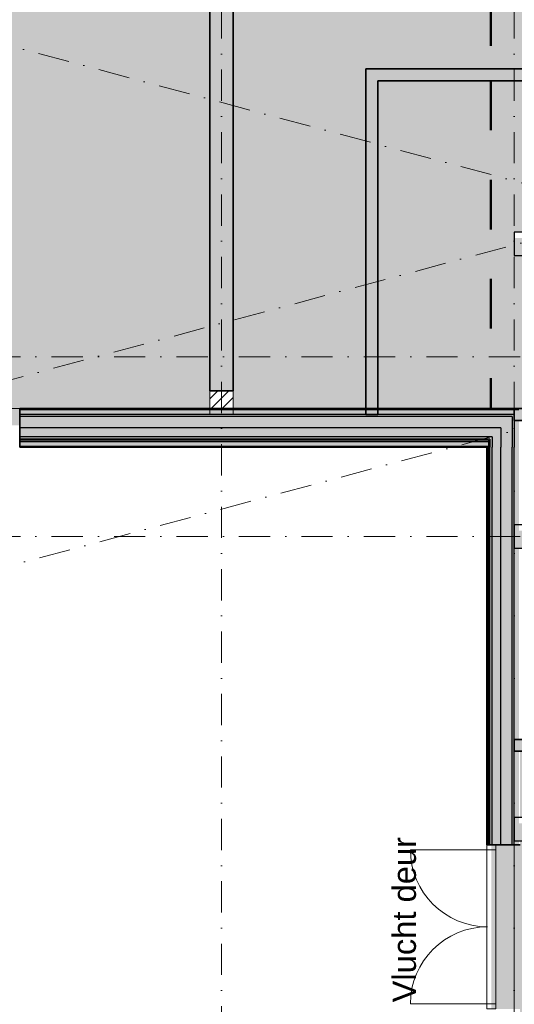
# Model space of a CAD drawing. Header units: millimetres. Extents: x 1557 to 319405, y -11609 to 73584.
# Tile 16 of 103: x 193051 to 199387, y 18792 to 31409. Entities that reach past the tile are written whole.
import ezdxf

# ---------------------------------------------------------------- set-up
doc = ezdxf.new("R2010")
doc.units = ezdxf.units.MM
doc.linetypes.add('Dash', pattern=[1270, 635, -635])
doc.linetypes.add('RR_Level', pattern=[800, 400, -200, 0, -200])
for name, color, linetype, lineweight in [('A-AREA-____-PATT', 32, 'Continuous', 9), ('A-DETL-____-OTLN', 90, 'Continuous', 13), ('A-DOOR-____-MCUT', 31, 'Continuous', 13), ('A-DOOR-____-OTLN', 31, 'Continuous', 18), ('A-FLOR-____-OTLN', 192, 'Continuous', 18), ('A-GLAZ-CWMG-MCUT', 51, 'Continuous', 13), ('A-GLAZ-CWMG-OTLN', 51, 'Continuous', 13), ('A-WALL-____-MCUT', 113, 'Continuous', 35), ('A-WALL-____-OTLN', 113, 'Continuous', 18), ('A-WALL-____-PATT', 111, 'Continuous', 35), ('G-____-____-TEXT', 231, 'Continuous', 9), ('S-COLS-____-MCUT', 52, 'Continuous', 25), ('S-COLS-____-OTLN', 52, 'Continuous', 18), ('S-GRID-____-OTLN', 1, 'Continuous', 9)]:
    doc.layers.add(name, color=color, linetype=linetype, lineweight=lineweight)
doc.styles.add('Arial_2', font='arial.ttf', dxfattribs={"height": 300})

# ---------------------------------------------------------------- blocks, each defined once
blk = doc.blocks.new('Doors_Dbl_Glass_No_Frame_2 - Glass_Door-706326-plot_V0 Copy 1')
at = {"layer": 'A-DOOR-____-MCUT', "color": 170, "lineweight": 9}
for p, q in [((-987, 50), (-987, 1037)), ((987, 50), (987, 1037))]:
    blk.add_line(p, q, dxfattribs=at)
at = {"layer": 'A-DOOR-____-OTLN', "color": 170, "lineweight": 9}
for centre, start, end in [((-987, 50), 0, 90), ((987, 50), 90, 180)]:
    blk.add_arc(centre, 987, start, end, dxfattribs=at)
blk = doc.blocks.new('Rectangular Mullion - 65 x 114mm-706325-plot_V0 Copy 1')
at = {"layer": 'A-GLAZ-CWMG-OTLN', "color": 170, "lineweight": 9}
for p, q in [((31941, 20772), (31941, 18798)), ((32055, 20772), (32055, 18798))]:
    blk.add_line(p, q, dxfattribs=at)
blk = doc.blocks.new('Rectangular Mullion - 65 x 114mm-706327-plot_V0 Copy 1')
at = {"layer": 'A-GLAZ-CWMG-MCUT', "color": 170, "lineweight": 9}
for p, q in [((-65, 57), (0, 57)), ((-65, -57), (-65, 57)), ((0, 57), (0, -57)), ((0, -57), (-65, -57))]:
    blk.add_line(p, q, dxfattribs=at)
blk = doc.blocks.new('Rectangular Mullion - 65 x 114mm-706328-plot_V0 Copy 1')
at = {"layer": 'A-GLAZ-CWMG-MCUT', "color": 170, "lineweight": 9}
for p, q in [((0, 57), (-65, 57)), ((-65, 57), (-65, -57)), ((0, -57), (0, 57)), ((-65, -57), (0, -57))]:
    blk.add_line(p, q, dxfattribs=at)
blk = doc.blocks.new('027_Gilde - ATC_FacadeModel_rvt-2-plot_V0 Copy 1')
at = {"layer": 'A-WALL-____-OTLN', "lineweight": 5}
for points in [[(25956, 26035), (32006, 26035), (32006, 26065), (25956, 26065)], [(31961, 25940), (31961, 26000), (25956, 26000), (25956, 25940), (31579, 25940)], [(32006, 20837), (32006, 26035), (31976, 26035), (31976, 20837)]]:
    blk.add_hatch(color=67, dxfattribs=at).paths.add_polyline_path(points)
at = {"layer": 'A-WALL-____-PATT', "lineweight": 5}
h = blk.add_hatch(color=67, dxfattribs=at)
h.paths.add_polyline_path([(31003, 26410), (32291, 26410), (32291, 26425), (30541, 26425), (30541, 26410)])
h.paths.add_polyline_path([(27549, 26410), (30391, 26410), (30391, 26425), (25956, 26425), (25956, 26410)])
for points in [[(32291, 26350), (32291, 26410), (30541, 26410), (30541, 26351), (30391, 26351), (30391, 26410), (25956, 26410), (25956, 26350), (32266, 26350)], [(31003, 26325), (32291, 26325), (32291, 26350), (25956, 26350), (25956, 26325), (30541, 26325)], [(32121, 26180), (32266, 26180), (32266, 26325), (25956, 26325), (25956, 26180), (31941, 26180)], [(32291, 20837), (32291, 26325), (32266, 26325), (32266, 20837)], [(31003, 26065), (32121, 26065), (32121, 26180), (25956, 26180), (25956, 26065), (29852, 26065)], [(32266, 20837), (32265, 26180), (32121, 26180), (32121, 20837)], [(31003, 26020), (31976, 26020), (31976, 26035), (25956, 26035), (25956, 26020), (30739, 26020)], [(31579, 26000), (31961, 26000), (31961, 26020), (25956, 26020), (25956, 26000), (31003, 26000)], [(31976, 20837), (31976, 26020), (31961, 26020), (31961, 20837)], [(32121, 20837), (32121, 26065), (32006, 26065), (32006, 20837)]]:
    blk.add_hatch(color=67, dxfattribs=at).paths.add_polyline_path(points)
h = blk.add_hatch(color=67, dxfattribs=at)
h.paths.add_polyline_path([(32291, 20837), (32351, 20837), (32351, 22037), (32291, 22037)])
h.paths.add_polyline_path([(32291, 22187), (32351, 22187), (32350, 26275), (32291, 26275), (32291, 25584)])
at = {"layer": 'A-WALL-____-PATT', "lineweight": 18}
for points in [[(25956, 25930), (31961, 25930), (31961, 25940), (25956, 25940)], [(31961, 20837), (31961, 25930), (31941, 25930), (31941, 20837)]]:
    blk.add_hatch(color=47, dxfattribs=at).paths.add_polyline_path(points)
at = {"layer": 'A-WALL-____-MCUT', "color": 50}
for p, q in [((32366, 26425), (25956, 26425)), ((25956, 26425), (25956, 25930)), ((25956, 25930), (31941, 25930)), ((31941, 25930), (31941, 20837)), ((31941, 20837), (32366, 20837))]:
    blk.add_line(p, q, dxfattribs=at)
at = {"layer": 'A-WALL-____-MCUT', "color": 130, "lineweight": 25}
for p, q in [((32351, 26410), (25956, 26410)), ((32291, 26350), (25956, 26350)), ((32266, 26325), (25956, 26325)), ((32266, 26325), (32266, 26180)), ((32291, 26350), (32291, 26325)), ((32291, 26325), (32291, 25930)), ((32121, 26180), (25956, 26180)), ((32121, 26180), (32121, 26065)), ((32266, 26180), (32266, 25930)), ((32006, 26065), (25956, 26065)), ((31976, 26035), (25956, 26035)), ((31961, 26020), (25956, 26020)), ((31961, 26000), (25956, 26000)), ((31961, 26020), (31961, 26000)), ((31961, 26000), (31961, 25940)), ((31976, 26035), (31976, 26020)), ((31976, 26020), (31976, 25930)), ((32006, 26065), (32006, 26035)), ((32006, 26035), (32006, 25930)), ((32121, 26065), (32121, 25930)), ((31961, 25940), (25956, 25940)), ((31961, 25930), (31941, 25930)), ((31961, 25940), (31961, 25930)), ((31961, 20837), (31961, 25930)), ((31976, 20837), (31976, 25930)), ((32006, 20837), (32006, 25930)), ((32121, 20837), (32121, 25930)), ((32266, 20837), (32266, 25930)), ((32291, 20837), (32291, 25930))]:
    blk.add_line(p, q, dxfattribs=at)
at = {"layer": 'A-WALL-____-OTLN', "color": 210}
blk.add_line((24956, 26425), (25956, 26425), dxfattribs=at)
at = {"layer": 'A-DOOR-____-OTLN', "color": 210, "lineweight": 18, "rotation": 90}
blk.add_blockref('Doors_Dbl_Glass_No_Frame_2 - Glass_Door-706326-plot_V0 Copy 1', (31998, 19785), dxfattribs=at)
at = {"layer": 'A-GLAZ-CWMG-OTLN', "color": 210, "lineweight": 18, "extrusion": (0, 0, -1), "rotation": 90}
blk.add_blockref('Rectangular Mullion - 65 x 114mm-706327-plot_V0 Copy 1', (-31998, 20837), dxfattribs=at)
at = {"layer": 'A-GLAZ-CWMG-OTLN', "color": 210, "lineweight": 18}
blk.add_blockref('Rectangular Mullion - 65 x 114mm-706325-plot_V0 Copy 1', (0, 0), dxfattribs=at)
at = {"layer": 'A-GLAZ-CWMG-OTLN', "color": 210, "lineweight": 18, "rotation": 270}
blk.add_blockref('Rectangular Mullion - 65 x 114mm-706328-plot_V0 Copy 1', (31998, 18733), dxfattribs=at)
blk = doc.blocks.new('NLRS_28_SC_LIB_kolom recht_generiek_ISR - kolom beton_ONTWERP-6193513-plot_V0 Copy 1')
at = {"layer": 'S-COLS-____-OTLN', "lineweight": 13}
blk.add_hatch(color=256, dxfattribs=at).paths.add_polyline_path([(150, -150), (150, 75), (-150, 75), (-150, -150), (75, -150)])
at = {"layer": 'S-COLS-____-MCUT'}
for p, q in [((150, 150), (-150, 150)), ((-150, 150), (-150, -150)), ((150, -150), (150, 150)), ((-150, -150), (150, -150))]:
    blk.add_line(p, q, dxfattribs=at)
blk = doc.blocks.new('NLRS_28_SC_LIB_kolom recht_generiek_ISR - kolom hout_Ontwerp-V153-plot_V0 Copy 1')
at = {"layer": 'S-COLS-____-OTLN', "lineweight": 9}
h = blk.add_hatch(dxfattribs=at)
h.set_pattern_fill('FP_105', color=256, style=0, pattern_type=2)
h.set_pattern_definition([(45, (-28541.48, -26501), (-70.71068, 70.71068), [])])
h.paths.add_polyline_path([(150, -76), (150, 150), (-150, 150), (-150, -76)])
at = {"layer": 'S-COLS-____-MCUT', "lineweight": 18}
for p, q in [((150, 150), (-150, 150)), ((-150, 150), (-150, -150)), ((150, -150), (150, 150)), ((-150, -150), (150, -150))]:
    blk.add_line(p, q, dxfattribs=at)

msp = doc.modelspace()

# ---------------------------------------------------------------- hatches: boundary and pattern name
at = {"layer": 'A-AREA-____-PATT', "transparency": 33554509}
for color, points in [(254, [(181831.7765, 26212.5), (182831.7765, 26212.5), (182831.7765, 26425), (183861.5898, 26425), (183861.5898, 26651), (184161.5898, 26651), (184161.5898, 26425), (186941.403, 26425), (186941.403, 26212.5), (187941.403, 26212.5), (187941.403, 26425), (191736.5119, 26425), (191736.5119, 26651), (192036.5119, 26651), (192036.5119, 26425), (192051.0294, 26425), (192051.0294, 26212.5), (193051.0294, 26212.5), (193051.0294, 26425), (195486.5119, 26425), (195486.5119, 36825), (195579.5119, 36825), (195579.5119, 36892), (195636.5119, 36892), (195636.5119, 38350), (195486.5119, 38350), (195486.5119, 38650), (195636.5119, 38650), (195636.5119, 39758), (195579.5119, 39758), (195579.5119, 39825), (195486.5119, 39825), (195486.5119, 50350), (195579.5119, 50350), (195579.5119, 50417), (195636.5119, 50417), (195636.5119, 53283), (195579.5119, 53283), (195579.5119, 53350), (195486.5119, 53350), (195486.5119, 61525), (195579.5119, 61525), (195579.5119, 61592), (195636.5119, 61592), (195636.5119, 64458), (195579.5119, 64458), (195579.5119, 64525), (195486.5119, 64525), (195486.5119, 68425), (192036.5119, 68425), (192036.5119, 68200), (191736.5119, 68200), (191736.5119, 68425), (189652.2162, 68425), (189652.2162, 68500), (185892.5898, 68500), (185892.5898, 68425), (184161.5898, 68425), (184161.5898, 68200), (183861.5898, 68200), (183861.5898, 68425), (182142.5898, 68425), (182142.5898, 68500), (178392.5898, 68500), (178392.5898, 68425), (176661.5898, 68425), (176661.5898, 68200), (176361.5898, 68200), (176361.5898, 68425), (173786.5119, 68425), (173786.5119, 68200), (173486.5119, 68200), (173486.5119, 64525), (173393.5119, 64525), (173393.5119, 64458), (173336.5119, 64458), (173336.5119, 63058.5), (173393.5119, 63058.5), (173393.5119, 62991.5), (173336.5119, 62991.5), (173336.5119, 61592), (173393.5119, 61592), (173393.5119, 61525), (173486.5119, 61525), (173486.5119, 53350), (173393.5119, 53350), (173393.5119, 53283), (173336.5119, 53283), (173336.5119, 51883.5), (173393.5119, 51883.5), (173393.5119, 51816.5), (173336.5119, 51816.5), (173336.5119, 50417), (173393.5119, 50417), (173393.5119, 50350), (173486.5119, 50350), (173486.5119, 39825), (173393.5119, 39825), (173393.5119, 39758), (173336.5119, 39758), (173336.5119, 38650), (173786.5119, 38650), (173786.5119, 38350), (173393.5119, 38350), (173393.5119, 38291.5), (173336.5119, 38291.5), (173336.5119, 36892), (173393.5119, 36892), (173393.5119, 36825), (173486.5119, 36825), (173486.5119, 36600), (173561.5119, 36600), (173561.5119, 28850), (173786.5119, 28850), (173786.5119, 28550), (173561.5119, 28550), (173561.5119, 26651), (173786.5119, 26651), (173786.5119, 26425), (176361.5898, 26425), (176361.5898, 26651), (176661.5898, 26651), (176661.5898, 26425), (176722.1501, 26425), (176722.1501, 26212.5), (177722.1501, 26212.5), (177722.1501, 26425), (181831.7765, 26425), (181831.7765, 26286.1844)]), (10, [(201552.495, 17361.7966), (204932.4495, 17361.7966), (204932.4495, 17403.7966), (204947.4495, 17403.7966), (204947.4495, 17453.7966), (204994.9495, 17453.7966), (204994.9495, 18403.7966), (204947.4495, 18403.7966), (204947.4495, 18453.7966), (204994.9495, 18453.7966), (204994.9495, 18682.7966), (204947.4495, 18682.7966), (204947.4495, 18732.7966), (205007.4495, 18732.7966), (205007.4495, 20836.7966), (204947.4495, 20836.7966), (204947.4495, 20886.7966), (204994.9495, 20886.7966), (204994.9495, 21403.7966), (204947.4495, 21403.7966), (204947.4495, 21453.7966), (204994.9495, 21453.7966), (204994.9495, 21986.7966), (204947.4495, 21986.7966), (204947.4495, 22036.7966), (204886.5119, 22036.7966), (204886.5119, 22111.7966), (203852.5119, 22111.7966), (203852.5119, 22036.7966), (199461.5119, 22036.7966), (199461.5119, 21186.7966), (199686.5119, 21186.7966), (199686.5119, 20886.7966), (199461.5119, 20886.7966), (199461.5119, 20836.7966), (199093.5119, 20836.7966), (199093.5119, 18732.7966), (199461.5119, 18732.7966), (199462.1962, 17586.7966), (199686.5119, 17586.7966), (199686.5119, 17361.7966), (201395.1436, 17361.7966)])]:
    msp.add_hatch(color=color, dxfattribs=at).paths.add_polyline_path(points)
h = msp.add_hatch(color=254, dxfattribs=at)
h.paths.add_polyline_path([(196701.3352, 26425), (197486.5119, 26425), (197486.5119, 30777.2785), (201699.5058, 30777.2785), (201699.5058, 30702.2785), (202733.5058, 30702.2785), (202733.5058, 30777.2785), (204986.5119, 30777.2785), (204986.5119, 31025.2785), (205061.5119, 31025.2785), (205061.5119, 32729.2785), (204986.5119, 32729.2785), (204986.5119, 32977.2785), (197486.5119, 32977.2785), (197486.5119, 35693.2785), (197561.5119, 35693.2785), (197561.5119, 36727.2785), (197486.5119, 36727.2785), (197486.5119, 36877.2785), (197561.5119, 36877.2785), (197561.5119, 37911.2785), (197486.5119, 37911.2785), (197486.5119, 40627.2785), (197561.5119, 40627.2785), (197561.5119, 41661.2785), (197486.5119, 41661.2785), (197486.5119, 44377.2785), (200636.5119, 44377.2785), (200636.5119, 44415.8934), (200711.5119, 44415.8934), (200711.5119, 46119.8934), (200636.5119, 46119.8934), (200636.5119, 46177.2785), (199536.5119, 46177.2785), (199536.5119, 45850), (199236.5119, 45850), (199236.5119, 46177.2785), (197486.5119, 46177.2785), (197486.5119, 49593.5), (197561.5119, 49593.5), (197561.5119, 50627.5), (197486.5119, 50627.5), (197486.5119, 50977.5), (197561.5119, 50977.5), (197561.5119, 52011.5), (197486.5119, 52011.5), (197486.5119, 55375), (200636.5119, 55375), (200636.5119, 55431.3255), (200711.5119, 55431.3255), (200711.5119, 57135.3255), (200636.5119, 57135.3255), (200636.5119, 57175), (197486.5119, 57175), (197486.5119, 59891), (197561.5119, 59891), (197561.5119, 60925), (197486.5119, 60925), (197486.5119, 63641), (197561.5119, 63641), (197561.5119, 64675), (197486.5119, 64675), (197486.5119, 64825), (197561.5119, 64825), (197561.5119, 65859), (197486.5119, 65859), (197486.5119, 68500), (195792.5119, 68500), (195791.0119, 68425), (195786.5119, 68425), (195786.5119, 64525), (195693.5119, 64525), (195693.5119, 64458), (195636.5119, 64458), (195636.5119, 61592), (195693.5119, 61592), (195693.5119, 61525), (195786.5119, 61525), (195786.5119, 53350), (195693.5119, 53350), (195693.5119, 53283), (195636.5119, 53283), (195636.5119, 50417), (195693.5119, 50417), (195693.5119, 50350), (195786.5119, 50350), (195786.5119, 39825), (195693.5119, 39825), (195693.5119, 39758), (195636.5119, 39758), (195636.5119, 38650), (195786.5119, 38650), (195786.5119, 38350), (195636.5119, 38350), (195636.5119, 36892), (195693.5119, 36892), (195693.5119, 36825), (195786.5119, 36825), (195786.5119, 26425)])
h.paths.add_polyline_path([(199686.5119, 32136.7966), (199386.5119, 32136.7966), (199386.5119, 32436.7966), (199686.5119, 32436.7966)])
h = msp.add_hatch(color=254, dxfattribs=at)
h.paths.add_polyline_path([(201552.495, 26425), (204986.5119, 26425), (204986.5119, 30627.2785), (202733.5058, 30627.2785), (202733.5058, 30702.2785), (201699.5058, 30702.2785), (201699.5058, 30627.2785), (197636.5119, 30627.2785), (197636.5119, 26425), (199880.6677, 26425)])
h.paths.add_polyline_path([(199386.5119, 28386.7966), (199386.5119, 28686.7966), (199686.5119, 28686.7966), (199686.5119, 28386.7966)])
at = {"layer": 'A-WALL-____-PATT', "lineweight": 18}
h = msp.add_hatch(color=47, dxfattribs=at)
h.paths.add_polyline_path([(195786.5119, 26651), (195786.5119, 36825), (195486.5119, 36825), (195486.5119, 26651)])
h.paths.add_polyline_path([(195786.5119, 39825), (195786.5119, 50350), (195486.5119, 50350), (195486.5119, 39825)])
h.paths.add_polyline_path([(195486.5119, 53350), (195786.5119, 53350), (195786.5119, 61525), (195486.5119, 61525), (195486.5119, 53855.0557)])
h.paths.add_polyline_path([(195786.5119, 64525), (195786.5119, 68200), (195486.5119, 68200), (195486.5119, 64525)])
for points in [[(197636.5119, 26351), (197636.5119, 30777.2785), (197486.5119, 30777.2785), (197486.5119, 26351)], [(199579.9665, 26275), (204986.5119, 26275), (204986.5119, 26425), (199386.5119, 26425), (199386.5119, 26275)]]:
    msp.add_hatch(color=47, dxfattribs=at).paths.add_polyline_path(points)
h = msp.add_hatch(color=47, dxfattribs=at)
h.paths.add_polyline_path([(206961.5119, 30627.2785), (206961.5119, 30777.2785), (206627.2954, 30777.2785), (206627.2954, 30627.2785), (206880.4552, 30627.2785)])
h.paths.add_polyline_path([(203855.3786, 30627.2785), (205593.2954, 30627.2785), (205593.2954, 30777.2785), (202733.5058, 30777.2785), (202733.5058, 30627.2785)])
h.paths.add_polyline_path([(201699.5058, 30627.2785), (201699.5058, 30777.2785), (197636.5119, 30777.2785), (197636.5119, 30627.2785), (199249.6114, 30627.2785)])
h = msp.add_hatch(color=47, dxfattribs=at)
h.paths.add_polyline_path([(207449.5058, 22036.7966), (207449.5058, 22186.7966), (204886.5119, 22186.7966), (204886.5119, 22036.7966), (205136.5119, 22036.7966)])
h.paths.add_polyline_path([(203852.5119, 22036.7966), (203852.5119, 22186.7966), (199386.5119, 22186.7966), (199386.5119, 22036.7966)])
h.paths.add_polyline_path([(208636.5119, 22036.7966), (208636.5119, 22186.7966), (208483.5058, 22186.7966), (208483.5058, 22036.7966)])

# ---------------------------------------------------------------- linework, layer by layer
at = {"layer": 'A-DETL-____-OTLN', "linetype": 'Dash', "lineweight": 50}
for p, q in [((199086.5119, 32977.2785), (199086.5119, 30777.2785)), ((199086.5119, 30627.2785), (199086.5119, 26425))]:
    msp.add_line(p, q, dxfattribs=at)
at = {"layer": 'A-FLOR-____-OTLN'}
msp.add_line((199386.5119, 20836.7966), (199386.5119, 18732.7966), dxfattribs=at)
at = {"layer": 'A-WALL-____-MCUT'}
for p, q in [((195486.5119, 36825), (195486.5119, 26651)), ((195786.5119, 26651), (195786.5119, 36825)), ((197486.5119, 30777.2785), (197486.5119, 26351)), ((201699.5058, 30777.2785), (197486.5119, 30777.2785)), ((197636.5119, 26351), (197636.5119, 30627.2785)), ((197636.5119, 30627.2785), (201699.5058, 30627.2785)), ((195486.5119, 26651), (195786.5119, 26651)), ((204986.5119, 26425), (199386.5119, 26425)), ((199386.5119, 26425), (199386.5119, 26275)), ((197486.5119, 26351), (197636.5119, 26351)), ((199386.5119, 26275), (204986.5119, 26275)), ((203852.5119, 22186.7966), (199386.5119, 22186.7966)), ((199386.5119, 22186.7966), (199386.5119, 22036.7966)), ((199386.5119, 22036.7966), (203852.5119, 22036.7966))]:
    msp.add_line(p, q, dxfattribs=at)
at = {"layer": 'S-GRID-____-OTLN', "linetype": 'RR_Level'}
for p, q in [((195636.5119, 70774.2271), (195636.5119, -6763.3674)), ((199386.5119, 70774.2271), (199386.5119, -6763.3674)), ((257241.5778, 44025.6431), (170499.2518, 20783.1069)), ((257836.8616, 41804.0137), (171094.5356, 18561.4775)), ((313469.8625, -1224.6594), (167885.5019, 37784.5525)), ((239465.181, 27086.7966), (167060.7094, 27086.7966)), ((239465.181, 24786.7966), (167060.7094, 24786.7966))]:
    msp.add_line(p, q, dxfattribs=at)

# ---------------------------------------------------------------- block references
at = {"lineweight": 5}
msp.add_blockref('027_Gilde - ATC_FacadeModel_rvt-2-plot_V0 Copy 1', (167095.0285, 0), dxfattribs=at)
at = {"layer": 'S-COLS-____-OTLN', "lineweight": 13}
for name, p in [('NLRS_28_SC_LIB_kolom recht_generiek_ISR - kolom beton_ONTWERP-6193513-plot_V0 Copy 1', (199536.5119, 28536.7966)), ('NLRS_28_SC_LIB_kolom recht_generiek_ISR - kolom hout_Ontwerp-V153-plot_V0 Copy 1', (195636.5119, 26501)), ('NLRS_28_SC_LIB_kolom recht_generiek_ISR - kolom beton_ONTWERP-6193513-plot_V0 Copy 1', (199536.5119, 24786.7966)), ('NLRS_28_SC_LIB_kolom recht_generiek_ISR - kolom beton_ONTWERP-6193513-plot_V0 Copy 1', (199536.5119, 21036.7966))]:
    msp.add_blockref(name, p, dxfattribs=at)

# ---------------------------------------------------------------- texts
at = {"layer": 'G-____-____-TEXT', "color": 5, "insert": (197826.4112, 18816.1826), "char_height": 300, "width": 2581.43375, "attachment_point": 1, "rotation": 90, "style": 'Arial_2'}
msp.add_mtext('Vlucht deur', dxfattribs=at)

doc.saveas('drawing.dxf')
